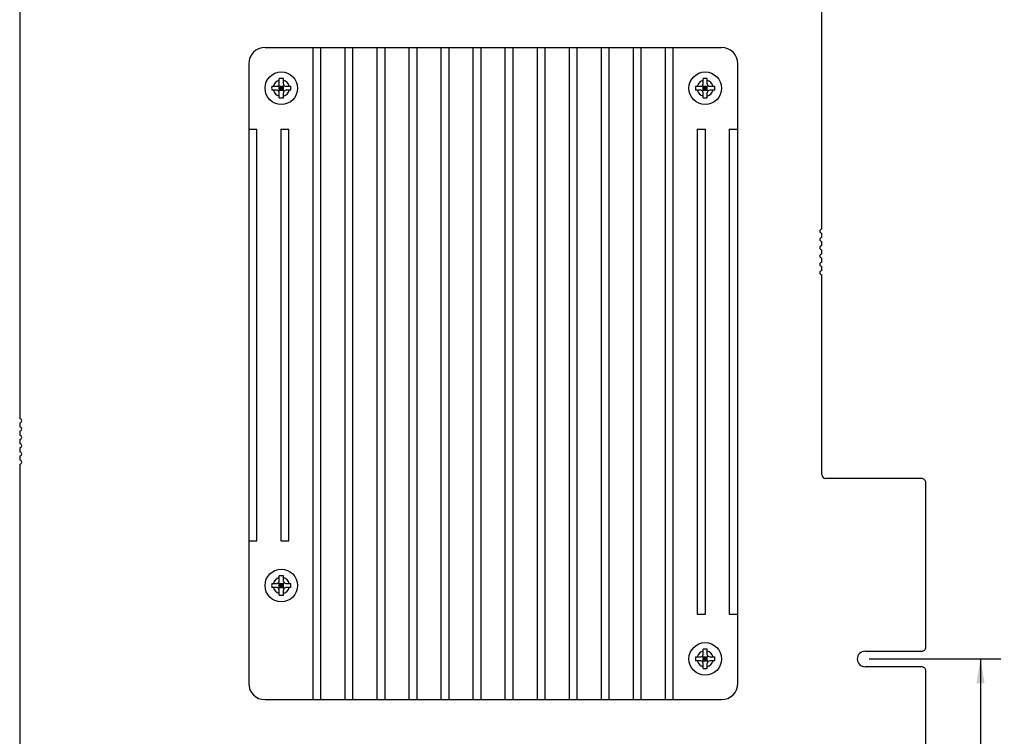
# Model space of a CAD drawing. Header units: millimetres. Extents: x -63 to 284, y 179 to 520.
# Tile 5 of 10: x 42 to 163, y 308 to 396. Entities that reach past the tile are written whole.
import ezdxf
from ezdxf.enums import TextEntityAlignment as Align

# ---------------------------------------------------------------- set-up
doc = ezdxf.new("R2010")
doc.units = ezdxf.units.MM
doc.header["$LTSCALE"] = 16.335
doc.layers.get('0').update_dxf_attribs({"linetype": 'CONTINUOUS'})
doc.layers.add('00_COMPONENTS', color=7, linetype='CONTINUOUS')
doc.styles.get("Standard").update_dxf_attribs({"font": 'simfang.ttf'})
doc.dimstyles.new('DIMSTYLE_1', dxfattribs={"dimtxt": 3, "dimasz": 3, "dimexe": 2.5, "dimexo": 0.5, "dimgap": 0.75, "dimtad": 1, "dimdec": 1, "dimdsep": 46, "dimtxsty": 'Standard', "dimblk": '_FILLED', "dimblk1": '_FILLED', "dimblk2": '_FILLED', "dimcen": 0.09, "dimclrt": 3, "dimazin": 2, "dimtp": 0.3, "dimtm": 0.3, "dimtfac": 1, "dimtdec": 1, "dimtofl": 0, "dimtmove": 0, "dimatfit": 3, "dimldrblk": '_FILLED', "dimfxl": 0, "dimtolj": 1, "dimarcsym": 0})
doc.dimstyles.new('DIMSTYLE_4', dxfattribs={"dimtxt": 3, "dimasz": 3, "dimexe": 2.5, "dimexo": 0.5, "dimgap": 0.75, "dimtad": 1, "dimdec": 1, "dimdsep": 46, "dimtxsty": 'Standard', "dimblk": '_FILLED', "dimblk1": '_FILLED', "dimblk2": '_FILLED', "dimcen": 0.09, "dimclrt": 3, "dimazin": 2, "dimtp": 0.5, "dimtm": 0.5, "dimtfac": 1, "dimtdec": 1, "dimtofl": 0, "dimtmove": 0, "dimatfit": 3, "dimldrblk": '_FILLED', "dimfxl": 0, "dimtolj": 1, "dimarcsym": 0})

# ---------------------------------------------------------------- blocks, each defined once
blk = doc.blocks.new('_FILLED')
at = {"color": 0, "linetype": 'ByBlock'}
blk.add_solid([(0, 0), (-1, 0.167), (-1, -0.167)], dxfattribs=at)
blk = doc.blocks.new('*D4')
at = {"color": 4}
for p, q in [((146.57, 317.47), (159.48, 317.47)), ((159.48, 317.47), (162.73, 317.47)), ((160.23, 317.47), (160.23, 287.94)), ((160.23, 258.42), (160.23, 287.94))]:
    blk.add_line(p, q, dxfattribs=at)
at = {"color": 4, "xscale": 3, "yscale": 3, "zscale": 3}
for p, rotation in [((160.23, 317.47), 90), ((160.23, 258.42), 270)]:
    blk.add_blockref('_FILLED', p, dxfattribs=dict(at, rotation=rotation))
at = {"color": 3}
blk.add_text('59.1', height=3, rotation=90, dxfattribs=at).set_placement((159.48, 287.94), align=Align.CENTER)
blk = doc.blocks.new('*D5')
at = {"color": 4}
for p, q in [((123.19, 427.97), (172.78, 427.97)), ((172.78, 427.97), (176.03, 427.97)), ((173.53, 427.97), (173.53, 343.19)), ((173.53, 258.42), (173.53, 343.19)), ((161.76, 258.42), (172.78, 258.42)), ((172.78, 258.42), (176.03, 258.42))]:
    blk.add_line(p, q, dxfattribs=at)
at = {"color": 4, "xscale": 3, "yscale": 3, "zscale": 3}
for p, rotation in [((173.53, 427.97), 90), ((173.53, 258.42), 270)]:
    blk.add_blockref('_FILLED', p, dxfattribs=dict(at, rotation=rotation))
at = {"color": 3}
blk.add_text('169.6', height=3, rotation=90, dxfattribs=at).set_placement((172.78, 343.19), align=Align.CENTER)
blk = doc.blocks.new('*D6')
at = {"color": 4}
for p, q in [((123.19, 427.97), (188.93, 427.97)), ((186.43, 427.97), (186.43, 337.48)), ((186.43, 246.99), (186.43, 337.48)), ((49.16, 246.99), (188.93, 246.99))]:
    blk.add_line(p, q, dxfattribs=at)
at = {"color": 4, "xscale": 3, "yscale": 3, "zscale": 3}
for p, rotation in [((186.43, 427.97), 90), ((186.43, 246.99), 270)]:
    blk.add_blockref('_FILLED', p, dxfattribs=dict(at, rotation=rotation))
at = {"color": 3}
blk.add_text('181', height=3, rotation=90, dxfattribs=at).set_placement((185.68, 337.48), align=Align.CENTER)

msp = doc.modelspace()

# ---------------------------------------------------------------- linework, layer by layer
at = {"color": 7}
for p, q in [((42.371, 427.467), (42.371, 346.936)), ((140.771, 370.192), (140.771, 427.467)), ((72.464, 392.474), (128.464, 392.474)), ((78.324, 392.474), (78.324, 312.474)), ((79.324, 312.474), (79.324, 392.474)), ((82.254, 392.474), (82.254, 312.474)), ((83.254, 312.474), (83.254, 392.474)), ((86.184, 392.474), (86.184, 312.474)), ((87.184, 312.474), (87.184, 392.474)), ((90.114, 392.474), (90.114, 312.474)), ((91.114, 312.474), (91.114, 392.474)), ((94.044, 392.474), (94.044, 312.474)), ((95.044, 312.474), (95.044, 392.474)), ((97.974, 392.474), (97.974, 312.474)), ((98.974, 312.474), (98.974, 392.474)), ((101.904, 392.474), (101.904, 312.474)), ((102.904, 312.474), (102.904, 392.474)), ((105.834, 392.474), (105.834, 312.474)), ((106.834, 312.474), (106.834, 392.474)), ((109.764, 392.474), (109.764, 312.474)), ((110.764, 312.474), (110.764, 392.474)), ((113.694, 392.474), (113.694, 312.474)), ((114.694, 312.474), (114.694, 392.474)), ((117.624, 392.474), (117.624, 312.474)), ((118.624, 312.474), (118.624, 392.474)), ((121.554, 392.474), (121.554, 312.474)), ((122.554, 312.474), (122.554, 392.474)), ((70.464, 390.474), (70.464, 314.474)), ((130.464, 314.474), (130.464, 390.474)), ((70.464, 382.474), (71.464, 382.474)), ((71.464, 331.974), (71.464, 382.474)), ((74.394, 382.474), (74.394, 331.974)), ((74.394, 382.474), (75.394, 382.474)), ((75.394, 331.974), (75.394, 382.474)), ((125.484, 382.474), (125.484, 322.974)), ((125.484, 382.474), (126.484, 382.474)), ((126.484, 322.974), (126.484, 382.474)), ((129.414, 382.474), (129.414, 322.974)), ((129.414, 382.474), (130.464, 382.474)), ((140.771, 369.176), (140.771, 369.684)), ((140.771, 368.16), (140.771, 368.668)), ((140.771, 367.144), (140.771, 367.652)), ((140.771, 366.128), (140.771, 366.636)), ((140.771, 365.112), (140.771, 365.62)), ((140.771, 340.097), (140.771, 364.604)), ((42.371, 346.428), (42.371, 345.92)), ((42.371, 345.412), (42.371, 344.904)), ((42.371, 344.396), (42.371, 343.888)), ((42.371, 343.38), (42.371, 342.872)), ((42.371, 342.364), (42.371, 341.856)), ((42.371, 341.348), (42.371, 260.817)), ((153.021, 339.597), (141.271, 339.597)), ((153.521, 318.917), (153.521, 339.097)), ((70.464, 331.974), (71.464, 331.974)), ((74.394, 331.974), (75.394, 331.974)), ((125.484, 322.974), (126.484, 322.974)), ((129.414, 322.974), (130.464, 322.974)), ((146.071, 318.417), (153.021, 318.417)), ((153.021, 316.517), (146.071, 316.517)), ((153.521, 305.807), (153.521, 316.017)), ((72.464, 312.474), (128.464, 312.474))]:
    msp.add_line(p, q, dxfattribs=at)
for centre, radius, start, end in [((72.464, 390.474), 2, 90, 180), ((128.464, 390.474), 2, 0, 90), ((140.771, 369.938), 0.254, 90, 270), ((140.771, 368.922), 0.254, 90, 270), ((140.771, 367.906), 0.254, 90, 270), ((140.771, 366.89), 0.254, 90, 270), ((140.771, 365.874), 0.254, 90, 270), ((140.771, 364.858), 0.254, 90, 270), ((42.371, 346.682), 0.254, 270, 90), ((42.371, 345.666), 0.254, 270, 90), ((42.371, 344.65), 0.254, 270, 90), ((42.371, 343.634), 0.254, 270, 90), ((42.371, 342.618), 0.254, 270, 90), ((42.371, 341.602), 0.254, 270, 90), ((141.271, 340.097), 0.5, 180.01455, 270.01455), ((153.021, 339.097), 0.5, 359.9875, 90.0125), ((153.021, 318.917), 0.5, 269.986, 0.014), ((146.071, 317.467), 0.95, 90.004, 269.996), ((153.021, 316.017), 0.5, 359.9885, 90.0115), ((72.464, 314.474), 2, 180, 270), ((128.464, 314.474), 2, 270, 360)]:
    msp.add_arc(centre, radius, start, end, dxfattribs=at)
at = {"layer": '00_COMPONENTS', "color": 7}
for p, q in [((73.286, 387.724), (73.914, 387.724)), ((74.126, 387.136), (74.802, 387.812)), ((74.802, 387.136), (74.126, 387.812)), ((74.214, 388.024), (74.214, 388.653)), ((74.214, 387.224), (74.214, 387.724)), ((74.214, 387.724), (74.714, 387.724)), ((74.464, 387.224), (74.464, 387.724)), ((74.714, 388.024), (74.714, 388.653)), ((74.714, 387.224), (74.714, 387.724)), ((75.014, 387.724), (75.643, 387.724)), ((125.286, 387.724), (125.914, 387.724)), ((126.126, 387.136), (126.802, 387.812)), ((126.802, 387.136), (126.126, 387.812)), ((126.214, 388.024), (126.214, 388.653)), ((126.214, 387.224), (126.214, 387.724)), ((126.214, 387.724), (126.714, 387.724)), ((126.464, 387.224), (126.464, 387.724)), ((126.714, 388.024), (126.714, 388.653)), ((126.714, 387.224), (126.714, 387.724)), ((127.014, 387.724), (127.643, 387.724)), ((73.914, 387.224), (73.286, 387.224)), ((74.214, 387.474), (74.714, 387.474)), ((74.214, 387.224), (74.714, 387.224)), ((74.214, 386.295), (74.214, 386.924)), ((74.714, 386.295), (74.714, 386.924)), ((75.643, 387.224), (75.014, 387.224)), ((125.914, 387.224), (125.286, 387.224)), ((126.214, 387.474), (126.714, 387.474)), ((126.214, 387.224), (126.714, 387.224)), ((126.214, 386.295), (126.214, 386.924)), ((126.714, 386.295), (126.714, 386.924)), ((127.643, 387.224), (127.014, 387.224)), ((74.214, 327.024), (74.214, 327.653)), ((74.714, 327.024), (74.714, 327.653)), ((73.286, 326.724), (73.914, 326.724)), ((73.914, 326.224), (73.286, 326.224)), ((74.802, 326.136), (74.126, 326.812)), ((74.126, 326.136), (74.802, 326.812)), ((74.214, 326.224), (74.214, 326.724)), ((74.214, 326.724), (74.714, 326.724)), ((74.214, 326.474), (74.714, 326.474)), ((74.214, 326.224), (74.714, 326.224)), ((74.464, 326.224), (74.464, 326.724)), ((74.714, 326.224), (74.714, 326.724)), ((75.014, 326.724), (75.643, 326.724)), ((75.643, 326.224), (75.014, 326.224)), ((74.214, 325.295), (74.214, 325.924)), ((74.714, 325.295), (74.714, 325.924)), ((125.286, 317.724), (125.914, 317.724)), ((126.802, 317.136), (126.126, 317.812)), ((126.126, 317.136), (126.802, 317.812)), ((126.214, 318.024), (126.214, 318.653)), ((126.214, 317.224), (126.214, 317.724)), ((126.214, 317.724), (126.714, 317.724)), ((126.464, 317.224), (126.464, 317.724)), ((126.714, 318.024), (126.714, 318.653)), ((126.714, 317.224), (126.714, 317.724)), ((127.014, 317.724), (127.643, 317.724)), ((125.914, 317.224), (125.286, 317.224)), ((126.214, 317.474), (126.714, 317.474)), ((126.214, 317.224), (126.714, 317.224)), ((126.214, 316.295), (126.214, 316.924)), ((126.714, 316.295), (126.714, 316.924)), ((127.643, 317.224), (127.014, 317.224))]:
    msp.add_line(p, q, dxfattribs=at)
for centre in [(74.464, 387.474), (126.464, 387.474), (74.464, 326.474), (126.464, 317.474)]:
    msp.add_circle(centre, 2, dxfattribs=at)
for centre, radius, start, end in [((80.22, 387.474), 6.939, 177.93532, 182.06468), ((73.914, 388.024), 0.3, 270, 360), ((74.459, 381.72), 6.937, 89.95966, 92.02484), ((74.469, 381.72), 6.937, 87.97516, 90.04034), ((75.014, 388.024), 0.3, 180, 270), ((68.708, 387.474), 6.939, 357.93532, 2.06468), ((132.22, 387.474), 6.939, 177.93532, 182.06468), ((125.914, 388.024), 0.3, 270, 360), ((126.459, 381.72), 6.937, 89.95966, 92.02484), ((126.469, 381.72), 6.937, 87.97516, 90.04034), ((127.014, 388.024), 0.3, 180, 270), ((120.708, 387.474), 6.939, 357.93532, 2.06468), ((73.914, 386.924), 0.3, 0, 90), ((75.014, 386.924), 0.3, 90, 180), ((125.914, 386.924), 0.3, 0, 90), ((127.014, 386.924), 0.3, 90, 180), ((74.459, 393.228), 6.937, 267.97516, 270.04034), ((74.469, 393.228), 6.937, 269.95966, 272.02484), ((126.459, 393.228), 6.937, 267.97516, 270.04034), ((126.469, 393.228), 6.937, 269.95966, 272.02484), ((74.459, 320.72), 6.937, 89.95966, 92.02484), ((74.469, 320.72), 6.937, 87.97516, 90.04034), ((80.22, 326.474), 6.939, 177.93532, 182.06468), ((73.914, 327.024), 0.3, 270, 360), ((73.914, 325.924), 0.3, 0, 90), ((75.014, 327.024), 0.3, 180, 270), ((75.014, 325.924), 0.3, 90, 180), ((68.708, 326.474), 6.939, 357.93532, 2.06468), ((74.459, 332.228), 6.937, 267.97516, 270.04034), ((74.469, 332.228), 6.937, 269.95966, 272.02484), ((132.22, 317.474), 6.939, 177.93532, 182.06468), ((125.914, 318.024), 0.3, 270, 360), ((126.459, 311.72), 6.937, 89.95966, 92.02484), ((126.469, 311.72), 6.937, 87.97516, 90.04034), ((127.014, 318.024), 0.3, 180, 270), ((120.708, 317.474), 6.939, 357.93532, 2.06468), ((125.914, 316.924), 0.3, 0, 90), ((127.014, 316.924), 0.3, 90, 180), ((126.459, 323.228), 6.937, 267.97516, 270.04034), ((126.469, 323.228), 6.937, 269.95966, 272.02484)]:
    msp.add_arc(centre, radius, start, end, dxfattribs=at)
at = {"layer": '00_COMPONENTS', "color": 4}
for centre, start, end in [((74.464, 387.474), 104.47751, 165.52249), ((74.464, 387.474), 14.47751, 75.52249), ((126.464, 387.474), 104.47751, 165.52249), ((126.464, 387.474), 14.47751, 75.52249), ((74.464, 387.474), 194.47751, 255.52249), ((74.464, 387.474), 284.47751, 345.52249), ((126.464, 387.474), 194.47751, 255.52249), ((126.464, 387.474), 284.47751, 345.52249), ((74.464, 326.474), 104.47751, 165.52249), ((74.464, 326.474), 14.47751, 75.52249), ((74.464, 326.474), 194.47751, 255.52249), ((74.464, 326.474), 284.47751, 345.52249), ((126.464, 317.474), 104.47751, 165.52249), ((126.464, 317.474), 14.47751, 75.52249), ((126.464, 317.474), 194.47751, 255.52249), ((126.464, 317.474), 284.47751, 345.52249)]:
    msp.add_arc(centre, 1, start, end, dxfattribs=at)

# ---------------------------------------------------------------- dimensions: what is measured, and where the dimension line sits
at = {"color": 4}
dim = msp.add_linear_dim(base=(186.429, 246.987), p1=(122.691, 427.967), p2=(48.661, 246.987), angle=270, dimstyle='DIMSTYLE_4', dxfattribs=at)
dim.commit()
dim.dimension.update_dxf_attribs({"geometry": '*D6', "text_midpoint": (186.429, 337.471), "dimtype": 160})
for base, p1, p2, angle, text, dimstyle, picture, middle in [((173.526, 258.417), (122.691, 427.967), (161.265, 258.417), 270, '169.6', 'DIMSTYLE_4', '*D5', (173.526, 343.298)), ((160.234, 317.467), (161.265, 258.417), (146.071, 317.467), 90, '59.1', 'DIMSTYLE_1', '*D4', (160.234, 287.811))]:
    dim = msp.add_linear_dim(base=base, p1=p1, p2=p2, angle=angle, text=text, dimstyle=dimstyle, dxfattribs=at)
    dim.commit()
    dim.dimension.update_dxf_attribs({"geometry": picture, "text_midpoint": middle, "dimtype": 160})

doc.saveas('drawing.dxf')
